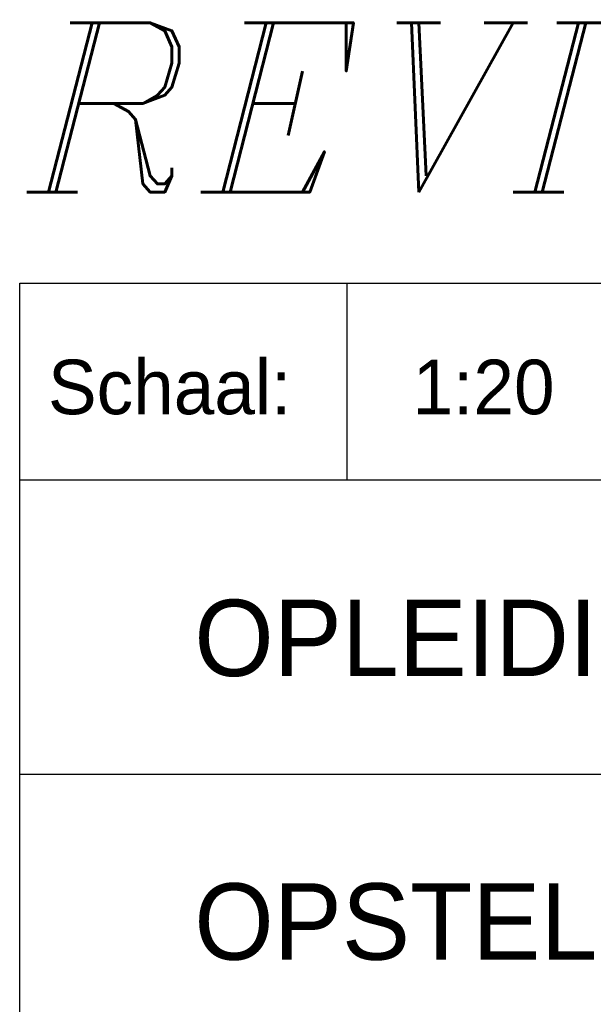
# Model space of a CAD drawing. Extents: x 3798 to 15678, y 462 to 8862.
# Tile 11 of 17: x 11978 to 12504, y 1261 to 2164. Entities that reach past the tile are written whole.
import ezdxf

# ---------------------------------------------------------------- set-up
doc = ezdxf.new("R2010")
doc.units = 0
doc.header["$LTSCALE"] = 20
doc.layers.get('0').update_dxf_attribs({"linetype": 'CONTINUOUS'})
doc.layers.add('BL$2----', color=7, linetype='CONTINUOUS')
doc.layers.add('BL$4----', color=7, linetype='CONTINUOUS')
doc.styles.add('BURO-025', font='BUROFONT.shx', dxfattribs={"height": 50})
doc.styles.add('BURO-035', font='BUROFONT.shx', dxfattribs={"height": 70})
doc.styles.add('BURO-050', font='BUROFONT.shx', dxfattribs={"height": 100})
doc.styles.add('ITALICC', font='italicc', dxfattribs={"width": 10, "height": 10})

# ---------------------------------------------------------------- blocks, each defined once
blk = doc.blocks.new('KUIJPERS')
at = {"color": 1}
for p, q in [((-185, 10), (-185, 73)), ((-185, 73), (-10, 73)), ((-170, 64), (-170, 73)), ((-185, 64), (-10, 64)), ((-185, 50.5), (-55, 50.5))]:
    blk.add_line(p, q, dxfattribs=at)
at = {"color": 1, "style": 'BURO-025'}
blk.add_text('Schaal:', height=2.5, dxfattribs=at).set_placement((-183.704, 67))
at = {"color": 150, "style": 'BURO-025'}
for tag, p in [('TKSCHAAL', (-167, 67)), ('TKBLADNR', (-124, 67)), ('TKDATCREAT', (-81, 67)), ('TKDATA', (-30, 67)), ('TKINIT', (-30, 58)), ('PRPRLEID', (-30, 49)), ('PRGRLEID', (-30, 40))]:
    blk.add_attdef(tag, p, '', height=2.5, dxfattribs=at)
at = {"color": 3, "style": 'BURO-035'}
for tag, p in [('PROMSCHR', (-177, 55)), ('TK1OMSCHR', (-177, 42))]:
    blk.add_attdef(tag, p, '', height=3.5, dxfattribs=at)
at = {"color": 1, "style": 'BURO-025'}
blk.add_attdef('TKFILE', (-4, 40), '', height=2.5, rotation=90, dxfattribs=at)
blk.add_attdef('PRNAAM', (-30, 31.5), '', height=2.5, dxfattribs=at)
at = {"color": 4, "style": 'BURO-050'}
blk.add_attdef('TKTEKNR', (-48, 19), '', height=5, dxfattribs=at)

msp = doc.modelspace()

# ---------------------------------------------------------------- block references
at = {"layer": 'BL$4----', "color": 1}
ref = msp.add_blockref('KUIJPERS', (15678.19578, 462.37482), dxfattribs=dict(at, xscale=20, yscale=20, zscale=20))
ref.add_attrib('TKSCHAAL', '1:20', (12338.19578, 1802.37482), dxfattribs={"layer": '0', "color": 150, "height": 50, "style": 'BURO-025'})
ref.add_attrib('PROMSCHR', 'OPLEIDINGSCENTRUM KM-LAAN HELMOND', (12138.19578, 1562.37482), dxfattribs={"layer": '0', "color": 3, "height": 70, "style": 'BURO-035'})
ref.add_attrib('TK1OMSCHR', 'OPSTELLING BOILERS+KETELS (Berging 1e Verd.)', (12138.19578, 1302.37482), dxfattribs={"layer": '0', "color": 3, "height": 70, "style": 'BURO-035'})

# ---------------------------------------------------------------- texts
at = {"layer": 'BL$2----', "color": 5, "style": 'ITALICC'}
msp.add_text('REVISIE DECEMBER 2002', height=155.232, dxfattribs=at).set_placement((11984.6459, 2006.04272))

doc.saveas('drawing.dxf')
